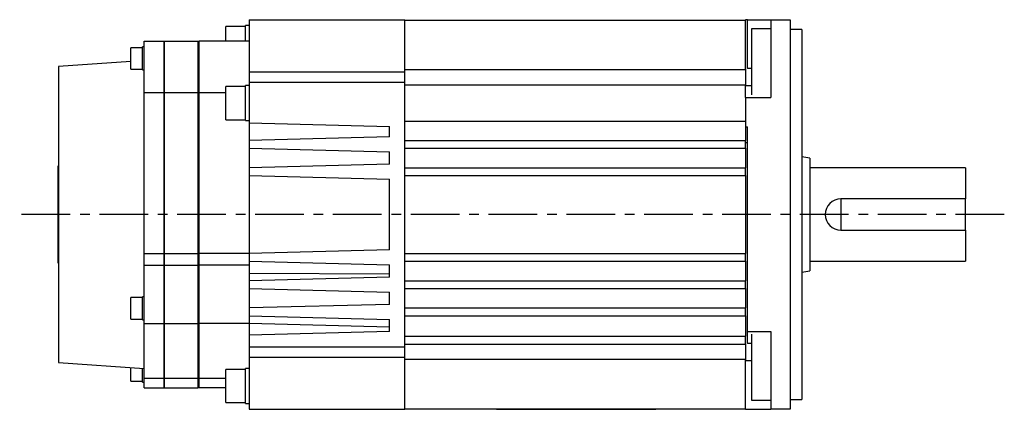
# Model space of a CAD drawing. Extents: x -392 to 684, y -319 to 280.
# Tile 2 of 3: x -198 to 55, y 180 to 280. Entities that reach past the tile are written whole.
import ezdxf

# ---------------------------------------------------------------- set-up
doc = ezdxf.new("R2010")
doc.units = 0
doc.linetypes.add('CENTER', pattern=[2, 1.25, -0.25, 0.25, -0.25])
doc.layers.add('CENTER', color=6, linetype='CENTER')
doc.layers.add('OUTLINE', color=7, linetype='CONTINUOUS')

msp = doc.modelspace()

# ---------------------------------------------------------------- linework, layer by layer
at = {"layer": 'CENTER', "ltscale": 10}
msp.add_line((55, 230.13), (-198, 230.13), dxfattribs=at)
at = {"layer": 'OUTLINE'}
for p, q in [((-145, 274.63), (-145, 278.41)), ((-140, 278.41), (-145, 278.41)), ((-140, 274.63), (-140, 278.66)), ((-139, 278.66), (-140, 278.66)), ((-139, 280.13), (-139, 266.79)), ((-139, 280.13), (-99, 280.13)), ((-99, 266.79), (-99, 280.13)), ((-99, 280.03), (-11.5, 280.03)), ((-11.5, 280.13), (-11.5, 280.03)), ((-11, 280.13), (-11.5, 280.13)), ((-11.5, 267.47), (-11.5, 280.03)), ((-11, 280.13), (-5, 280.13)), ((-11, 267.57), (-11, 280.13)), ((-5, 280.13), (-5, 278.88)), ((-5, 280.13), (0, 280.13)), ((-5, 278.88), (-5, 273.12)), ((0, 280.13), (0, 278.88)), ((0, 278.88), (0, 273.12)), ((-10, 277.79), (-10, 265.88)), ((-5, 277.79), (-10, 277.79)), ((3, 277.63), (0, 277.63)), ((3, 277.63), (3, 182.63)), ((-166, 261.43), (-166, 274.63)), ((-166, 274.63), (-161, 274.63)), ((-161, 274.63), (-161, 261.43)), ((-160.9, 274.63), (-160.9, 261.43)), ((-160.9, 274.63), (-152.1, 274.63)), ((-152.1, 261.43), (-152.1, 274.63)), ((-152, 274.63), (-152, 261.43)), ((-139, 274.63), (-152, 274.63)), ((-169.45, 270.2), (-169.45, 272.95)), ((-166.45, 272.95), (-169.45, 272.95)), ((-166.45, 270.2), (-166.45, 273.15)), ((-166, 273.15), (-166.45, 273.15)), ((-5, 273.12), (-5, 269.82)), ((0, 273.12), (0, 269.82)), ((-169.45, 269.39), (-188, 268.13)), ((-169.45, 267.45), (-169.45, 270.2)), ((-166.45, 267.25), (-166.45, 270.2)), ((-160.9, 270.63), (-161, 270.63)), ((-152, 270.63), (-152.1, 270.63)), ((-5, 269.82), (-5, 260.13)), ((0, 269.82), (0, 190.44)), ((-188, 268.13), (-188, 192.13)), ((-169.45, 267.45), (-166.45, 267.45)), ((-166.45, 267.25), (-166, 267.25)), ((-139, 266.79), (-139, 264.13)), ((-139, 266.79), (-99, 266.79)), ((-99, 267.34), (-11.5, 267.34)), ((-99, 264.13), (-99, 266.79)), ((-11.5, 267.47), (-11.5, 263.38)), ((-10, 267.57), (-11, 267.57)), ((-10, 265.88), (-10, 260.86)), ((-140, 254.22), (-140, 263.22)), ((-139, 263.22), (-140, 263.22)), ((-139, 264.13), (-99, 264.13)), ((-139, 264.13), (-139, 253.63)), ((-99, 196.13), (-99, 264.13)), ((-99, 263.38), (-11.5, 263.38)), ((-11.5, 260.15), (-11.5, 263.38)), ((-11.5, 263.27), (-10, 263.27)), ((-166, 220.13), (-166, 261.43)), ((-166, 261.43), (-161, 261.43)), ((-161, 261.43), (-161, 220.13)), ((-160.9, 261.43), (-160.9, 220.13)), ((-160.9, 261.43), (-152.1, 261.43)), ((-152.1, 220.13), (-152.1, 261.43)), ((-152, 261.43), (-152, 220.13)), ((-152, 261.43), (-145, 261.43)), ((-145, 254.47), (-145, 262.97)), ((-140, 262.97), (-145, 262.97)), ((-11.5, 260.15), (-11.5, 260.13)), ((-11.5, 260.13), (-5, 260.13)), ((-11.5, 260.13), (-11.5, 252.63)), ((-145, 254.47), (-140, 254.47)), ((-140, 254.22), (-139, 254.22)), ((-139, 253.63), (-139, 249.13)), ((-139, 253.63), (-103, 252.69)), ((-99, 254.13), (-11.5, 254.13)), ((-103, 250.07), (-103, 252.69)), ((-11.5, 252.63), (-11.5, 249.13)), ((-11.5, 252.63), (-11, 252.63)), ((-11, 230.13), (-11, 252.63)), ((-103, 250.07), (-139, 249.13)), ((-139, 249.13), (-139, 247.13)), ((-99, 249.13), (-11.5, 249.13)), ((-11.5, 247.13), (-11.5, 249.13)), ((-11.5, 248.63), (-11, 248.63)), ((-139, 247.13), (-139, 242.13)), ((-139, 247.13), (-103, 246.19)), ((-103, 243.07), (-103, 246.19)), ((-99, 247.13), (-11.5, 247.13)), ((-11.5, 247.13), (-11.5, 242.13)), ((-103, 243.07), (-139, 242.13)), ((5, 244.63), (3, 244.96)), ((5, 244.63), (5, 215.63)), ((-188.1, 242.63), (-188, 242.63)), ((-188.1, 217.63), (-188.1, 242.63)), ((-139, 242.13), (-139, 240.13)), ((-99, 242.13), (-11.5, 242.13)), ((-11.5, 240.13), (-11.5, 242.13)), ((45, 242.13), (5, 242.13)), ((45, 242.13), (45, 234.13)), ((-139, 240.13), (-139, 220.13)), ((-139, 240.13), (-103, 239.19)), ((-103, 221.07), (-103, 239.19)), ((-99, 240.13), (-11.5, 240.13)), ((-11.5, 240.13), (-11.5, 220.13)), ((45, 234.13), (13, 234.13)), ((13, 234.13), (13, 226.13)), ((45, 226.13), (45, 234.13)), ((-11, 200.13), (-11, 230.13)), ((13, 226.13), (45, 226.13)), ((45, 226.13), (45, 218.13)), ((-166, 217.13), (-166, 220.13)), ((-166, 220.13), (-161, 220.13)), ((-161, 220.13), (-161, 217.13)), ((-160.9, 220.13), (-160.9, 217.13)), ((-160.9, 220.13), (-152.1, 220.13)), ((-152.1, 217.13), (-152.1, 220.13)), ((-152, 220.13), (-152, 217.13)), ((-139, 220.13), (-152, 220.13)), ((-103, 221.07), (-139, 220.13)), ((-139, 220.13), (-139, 218.13)), ((-99, 220.13), (-11.5, 220.13)), ((-11.5, 218.13), (-11.5, 220.13)), ((-188.1, 217.63), (-188, 217.63)), ((-139, 218.13), (-139, 215.01)), ((-139, 218.13), (-103, 217.19)), ((-99, 218.13), (-11.5, 218.13)), ((-11.5, 218.13), (-11.5, 213.13)), ((5, 218.13), (45, 218.13)), ((-166, 202.13), (-166, 217.13)), ((-166, 217.13), (-161, 217.13)), ((-161, 217.13), (-161, 202.13)), ((-160.9, 217.13), (-160.9, 202.13)), ((-160.9, 217.13), (-152.1, 217.13)), ((-152.1, 202.13), (-152.1, 217.13)), ((-139, 217.13), (-152, 217.13)), ((-152, 217.13), (-152, 202.13)), ((-103, 214.07), (-103, 217.19)), ((3, 215.3), (5, 215.63)), ((-139, 215.01), (-139, 213.13)), ((-103, 214.85), (-139, 215.01)), ((-103, 214.07), (-139, 213.13)), ((-139, 213.13), (-139, 211.13)), ((-99, 213.13), (-11.5, 213.13)), ((-11.5, 211.13), (-11.5, 213.13)), ((-139, 211.13), (-139, 206.13)), ((-139, 211.13), (-103, 210.19)), ((-103, 207.07), (-103, 210.19)), ((-99, 211.13), (-11.5, 211.13)), ((-11.5, 211.13), (-11.5, 206.13)), ((-169.45, 203.3), (-169.45, 208.8)), ((-166.45, 208.8), (-169.45, 208.8)), ((-166.45, 203.1), (-166.45, 209)), ((-166, 209), (-166.45, 209)), ((-103, 207.07), (-139, 206.13)), ((-139, 206.13), (-139, 204.13)), ((-99, 206.13), (-11.5, 206.13)), ((-11.5, 204.13), (-11.5, 206.13)), ((-169.45, 203.3), (-166.45, 203.3)), ((-166.45, 203.1), (-166, 203.1)), ((-139, 204.13), (-139, 202.13)), ((-139, 204.13), (-103, 203.19)), ((-103, 200.07), (-103, 203.19)), ((-99, 204.13), (-11.5, 204.13)), ((-11.5, 204.13), (-11.5, 198.88)), ((-166, 188.13), (-166, 202.13)), ((-166, 202.13), (-161, 202.13)), ((-161, 202.13), (-161, 188.13)), ((-160.9, 202.13), (-160.9, 188.13)), ((-160.9, 202.13), (-152.1, 202.13)), ((-152.1, 188.13), (-152.1, 202.13)), ((-152, 202.13), (-152, 188.13)), ((-139, 202.13), (-152, 202.13)), ((-139, 202.13), (-139, 199.13)), ((-103, 201.19), (-139, 202.13)), ((-103, 200.07), (-139, 199.13)), ((-11, 196.99), (-11, 200.13)), ((-11, 200.13), (-5, 200.13)), ((-5, 200.13), (-5, 190.44)), ((-139, 199.13), (-139, 196.13)), ((-99, 198.88), (-11.5, 198.88)), ((-11.5, 196.88), (-11.5, 198.88)), ((-10, 199.39), (-10, 194.38)), ((-139, 196.13), (-139, 193.47)), ((-139, 196.13), (-99, 196.13)), ((-99, 196.88), (-11.5, 196.88)), ((-99, 193.47), (-99, 196.13)), ((-11.5, 196.88), (-11.5, 192.79)), ((-10, 196.99), (-11, 196.99)), ((-139, 193.47), (-139, 180.13)), ((-139, 193.47), (-99, 193.47)), ((-99, 180.13), (-99, 193.47)), ((-11.5, 192.92), (-99, 192.92)), ((-11.5, 180.23), (-11.5, 192.79)), ((-11.5, 192.69), (-10, 192.69)), ((-10, 194.38), (-10, 182.47)), ((-188, 192.13), (-166, 190.63)), ((-169.45, 187.31), (-169.45, 190.86)), ((-166.45, 187.11), (-166.45, 190.66)), ((-145, 181.85), (-145, 190.35)), ((-140, 190.35), (-145, 190.35)), ((-140, 181.6), (-140, 190.6)), ((-139, 190.6), (-140, 190.6)), ((-5, 190.44), (-5, 187.14)), ((0, 190.44), (0, 187.14)), ((-169.45, 187.31), (-166.45, 187.31)), ((-166, 185.63), (-166, 188.13)), ((-166, 188.13), (-161, 188.13)), ((-161, 189.63), (-160.9, 189.63)), ((-161, 188.13), (-161, 185.63)), ((-160.9, 188.13), (-160.9, 185.63)), ((-160.9, 188.13), (-152.1, 188.13)), ((-152.1, 189.63), (-152, 189.63)), ((-152.1, 185.63), (-152.1, 188.13)), ((-152, 188.13), (-152, 185.63)), ((-152, 188.13), (-145, 188.13)), ((-166.45, 187.11), (-166, 187.11)), ((-166, 185.63), (-161, 185.63)), ((-160.9, 185.63), (-152.1, 185.63)), ((-145, 185.63), (-152, 185.63)), ((-5, 187.14), (-5, 181.38)), ((0, 187.14), (0, 181.38)), ((-10, 182.47), (-5, 182.47)), ((0, 182.63), (3, 182.63)), ((-145, 181.85), (-140, 181.85)), ((-140, 181.6), (-139, 181.6)), ((-139, 180.13), (-99, 180.13)), ((-99, 180.23), (-11.5, 180.23)), ((-75.5, 180.23), (-75.5, 180.13)), ((-75.5, 180.13), (-34.5, 180.13)), ((-34.5, 180.13), (-34.5, 180.23)), ((-11.5, 180.23), (-11.5, 180.13)), ((-11.5, 180.13), (-5, 180.13)), ((-5, 181.38), (-5, 180.13)), ((0, 180.13), (-5, 180.13)), ((0, 181.38), (0, 180.13))]:
    msp.add_line(p, q, dxfattribs=at)
msp.add_arc((13, 230.13), 4, 90, 270, dxfattribs=at)

doc.saveas('drawing.dxf')
